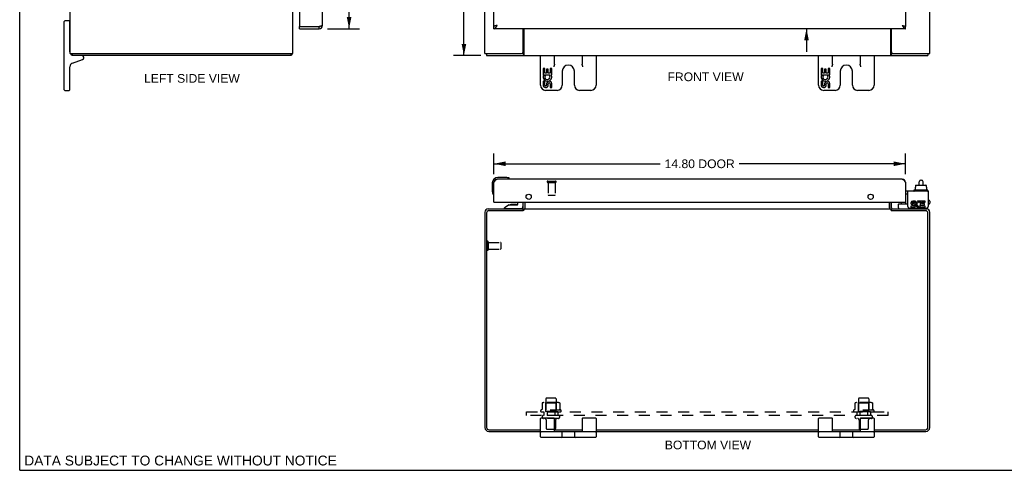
# Model space of a CAD drawing. Header units: inches. Extents: x 0 to 70.8, y 0 to 45.8.
# Tile 1 of 5: x 0 to 35.4, y 0 to 16.2. Entities that reach past the tile are written whole.
import ezdxf

# ---------------------------------------------------------------- set-up
doc = ezdxf.new("R2010")
doc.units = ezdxf.units.IN
doc.header["$LTSCALE"] = 3.895833
doc.header["$MEASUREMENT"] = 0
doc.linetypes.add('HIDDEN', pattern=[0.2, 0.1, -0.1])
doc.layers.get('0').update_dxf_attribs({"linetype": 'CONTINUOUS'})
for name, color, linetype in [('02___PRT_ALL_AXES', 7, 'CONTINUOUS'), ('DEFAULT_2', 8, 'HIDDEN'), ('DIMENSIONS', 7, 'CONTINUOUS')]:
    doc.layers.add(name, color=color, linetype=linetype)
doc.styles.get("Standard").update_dxf_attribs({"font": 'arial.ttf'})
doc.dimstyles.new('DIMSTYLE_1', dxfattribs={"dimtxt": 0.3125, "dimasz": 0.416667, "dimexe": 0.09, "dimexo": 0.07, "dimgap": 0.0375, "dimtad": 0, "dimtih": 1, "dimtoh": 1, "dimzin": 4, "dimdsep": 46, "dimtxsty": 'Standard', "dimblk": '_FILLED', "dimblk1": '_FILLED', "dimblk2": '_FILLED', "dimcen": 0.09, "dimazin": 1, "dimtfac": 1, "dimtofl": 0, "dimtmove": 0, "dimatfit": 3, "dimldrblk": '_FILLED', "dimfxl": 1, "dimtolj": 1, "dimtzin": 4, "dimarcsym": 0})

# ---------------------------------------------------------------- blocks, each defined once
blk = doc.blocks.new('_FILLED')
at = {"color": 0, "linetype": 'ByBlock'}
blk.add_solid([(0, 0), (-1, 0.2), (-1, -0.2)], dxfattribs=at)
blk = doc.blocks.new('*D3')
at = {"layer": 'DIMENSIONS', "color": 2, "linetype": 'Continuous'}
for p, q in [((17.059, 10.645), (17.059, 11.397)), ((31.859, 10.645), (31.859, 11.397)), ((17.059, 11.022), (23.043, 11.022)), ((31.859, 11.022), (25.876, 11.022))]:
    blk.add_line(p, q, dxfattribs=at)
at = {"layer": 'DIMENSIONS', "color": 2, "linetype": 'Continuous', "xscale": 0.4166666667, "yscale": 0.4166666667, "zscale": 0.4166666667, "rotation": 180}
blk.add_blockref('_FILLED', (17.059, 11.022), dxfattribs=at)
at = {"layer": 'DIMENSIONS', "color": 2, "linetype": 'Continuous', "xscale": 0.4166666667, "yscale": 0.4166666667, "zscale": 0.4166666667}
blk.add_blockref('_FILLED', (31.859, 11.022), dxfattribs=at)
at = {"layer": 'DIMENSIONS', "color": 2, "linetype": 'Continuous', "insert": (24.459, 11.178), "char_height": 0.3125, "width": 2.52091, "attachment_point": 2, "line_spacing_factor": 0.9}
blk.add_mtext('14.80 DOOR', dxfattribs=at)
blk = doc.blocks.new('*D5')
at = {"layer": 'DIMENSIONS', "color": 2, "linetype": 'Continuous'}
for p, q in [((11.067, 29.942), (12.224, 29.942)), ((11.849, 29.942), (11.849, 23.363)), ((11.849, 15.879), (11.849, 22.269)), ((11.067, 15.879), (12.224, 15.879))]:
    blk.add_line(p, q, dxfattribs=at)
at = {"layer": 'DIMENSIONS', "color": 2, "linetype": 'Continuous', "xscale": 0.4166666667, "yscale": 0.4166666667, "zscale": 0.4166666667}
for p, rotation in [((11.849, 29.942), 90), ((11.849, 15.879), 270)]:
    blk.add_blockref('_FILLED', p, dxfattribs=dict(at, rotation=rotation))
at = {"layer": 'DIMENSIONS', "color": 2, "linetype": 'Continuous', "insert": (11.849, 23.206), "char_height": 0.3125, "width": 1.30809, "attachment_point": 2, "line_spacing_factor": 0.9}
blk.add_mtext('14.06\\PDOOR', dxfattribs=at)
blk = doc.blocks.new('*D6')
at = {"layer": 'DIMENSIONS', "color": 2, "linetype": 'Continuous'}
for p, q in [((16.586, 30.911), (15.604, 30.911)), ((15.979, 30.911), (15.979, 23.223)), ((15.979, 14.911), (15.979, 22.598)), ((16.586, 14.911), (15.604, 14.911))]:
    blk.add_line(p, q, dxfattribs=at)
at = {"layer": 'DIMENSIONS', "color": 2, "linetype": 'Continuous', "xscale": 0.4166666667, "yscale": 0.4166666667, "zscale": 0.4166666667}
for p, rotation in [((15.979, 30.911), 90), ((15.979, 14.911), 270)]:
    blk.add_blockref('_FILLED', p, dxfattribs=dict(at, rotation=rotation))
at = {"layer": 'DIMENSIONS', "color": 2, "linetype": 'Continuous', "insert": (15.979, 23.067), "char_height": 0.3125, "width": 1.09201, "attachment_point": 2, "line_spacing_factor": 0.9}
blk.add_mtext('16.00', dxfattribs=at)
blk = doc.blocks.new('*D11')
at = {"layer": 'DIMENSIONS', "color": 2, "linetype": 'Continuous'}
for p, q in [((28.301, 16.786), (28.301, 17.766)), ((28.301, 17.766), (28.666, 17.766)), ((28.301, 15.879), (28.301, 15.046))]:
    blk.add_line(p, q, dxfattribs=at)
at = {"layer": 'DIMENSIONS', "color": 2, "linetype": 'Continuous', "xscale": 0.4166666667, "yscale": 0.4166666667, "zscale": 0.4166666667}
for p, rotation in [((28.301, 16.786), 270), ((28.301, 15.879), 90)]:
    blk.add_blockref('_FILLED', p, dxfattribs=dict(at, rotation=rotation))
at = {"layer": 'DIMENSIONS', "color": 2, "linetype": 'Continuous', "insert": (28.822, 17.922), "char_height": 0.3125, "width": 0.60641, "attachment_point": 1, "line_spacing_factor": 0.9}
blk.add_mtext('.91', dxfattribs=at)

msp = doc.modelspace()

# ---------------------------------------------------------------- linework, layer by layer
at = {"color": 7, "linetype": 'Continuous'}
for p, q in [((0, 0), (0, 45.833)), ((1.604, 13.686), (1.604, 16.136)), ((1.779, 16.161), (1.629, 16.161)), ((1.804, 15.051), (1.804, 16.136)), ((1.804, 15.956), (1.819, 15.956)), ((10.067, 15.879), (10.067, 15.954)), ((10.775, 15.879), (10.775, 15.954)), ((17.059, 15.879), (17.059, 15.954)), ((31.859, 15.879), (31.859, 15.954)), ((1.804, 15.366), (1.819, 15.366)), ((1.882, 14.986), (1.882, 14.911)), ((9.756, 14.986), (9.756, 14.911)), ((9.781, 14.942), (9.756, 14.969)), ((16.797, 14.986), (16.797, 14.911)), ((18.111, 14.986), (18.111, 14.911)), ((18.734, 13.846), (18.734, 14.911)), ((19.234, 14.598), (19.234, 14.911)), ((20.234, 14.911), (20.234, 14.598)), ((20.734, 14.911), (20.734, 13.846)), ((28.734, 13.846), (28.734, 14.911)), ((29.234, 14.598), (29.234, 14.911)), ((30.234, 14.911), (30.234, 14.598)), ((30.734, 14.911), (30.734, 13.846)), ((31.358, 14.986), (31.358, 14.911)), ((32.671, 14.986), (32.671, 14.911)), ((1.896, 14.642), (2.264, 14.776)), ((2.304, 14.833), (2.304, 14.851)), ((1.804, 13.686), (1.804, 14.511)), ((19.515, 14.349), (19.515, 13.846)), ((19.953, 13.846), (19.953, 14.349)), ((29.515, 14.349), (29.515, 13.846)), ((29.953, 13.846), (29.953, 14.349)), ((1.629, 13.661), (1.779, 13.661)), ((19.33, 13.661), (18.919, 13.661)), ((20.549, 13.661), (20.138, 13.661)), ((29.33, 13.661), (28.919, 13.661)), ((30.549, 13.661), (30.138, 13.661)), ((16.999, 10.331), (16.999, 10.041)), ((17.489, 10.531), (17.199, 10.531)), ((17.527, 10.528), (17.489, 10.531)), ((17.624, 10.484), (17.624, 10.484)), ((32.357, 10.25), (32.357, 10.374)), ((32.417, 10.434), (32.437, 10.434)), ((32.497, 10.25), (32.497, 10.374)), ((16.999, 10.041), (17.002, 10.003)), ((31.941, 9.931), (31.859, 9.931)), ((32.159, 10.065), (32.159, 10.045)), ((32.656, 10.075), (32.169, 10.075)), ((32.211, 10.182), (32.226, 10.182)), ((32.211, 10.182), (32.211, 10.075)), ((32.226, 10.24), (32.226, 10.182)), ((32.237, 10.25), (32.593, 10.25)), ((32.604, 10.24), (32.604, 10.182)), ((32.604, 10.182), (32.62, 10.182)), ((32.62, 10.182), (32.62, 10.075)), ((32.666, 10.065), (32.666, 10.045)), ((17.044, 9.912), (17.045, 9.909)), ((17.045, 9.909), (17.046, 9.907)), ((17.917, 9.572), (17.917, 9.646)), ((18.102, 9.646), (18.102, 9.482)), ((18.184, 9.44), (18.184, 9.646)), ((31.284, 9.44), (31.284, 9.646)), ((31.615, 9.438), (31.615, 9.575)), ((31.625, 9.585), (31.941, 9.585)), ((31.703, 9.646), (31.703, 9.603)), ((31.778, 9.636), (31.778, 9.646)), ((31.778, 9.636), (31.859, 9.636)), ((31.859, 9.646), (31.859, 9.585)), ((32.704, 9.713), (32.678, 9.713)), ((32.704, 9.573), (32.678, 9.573)), ((32.734, 9.683), (32.734, 9.603)), ((17.609, 9.541), (17.433, 9.442)), ((17.433, 9.403), (17.433, 9.442)), ((18.023, 9.403), (17.433, 9.403)), ((17.609, 9.541), (17.886, 9.541)), ((17.639, 9.398), (17.638, 9.403)), ((17.698, 9.557), (17.697, 9.557)), ((17.838, 9.557), (17.698, 9.557)), ((17.838, 9.557), (17.839, 9.557)), ((17.897, 9.398), (17.898, 9.403)), ((18.109, 9.335), (18.109, 9.398)), ((18.126, 9.349), (18.109, 9.375)), ((31.342, 9.349), (31.359, 9.375)), ((31.359, 9.335), (31.359, 9.398)), ((32.678, 9.478), (32.678, 9.491)), ((18.734, 1.208), (18.734, 1.858)), ((18.759, 1.883), (19.209, 1.883)), ((19.234, 1.383), (19.234, 1.858)), ((20.234, 1.858), (20.234, 1.383)), ((20.259, 1.883), (20.709, 1.883)), ((20.734, 1.858), (20.734, 1.208)), ((28.734, 1.208), (28.734, 1.858)), ((28.759, 1.883), (29.209, 1.883)), ((29.234, 1.383), (29.234, 1.858)), ((30.234, 1.858), (30.234, 1.383)), ((30.259, 1.883), (30.709, 1.883)), ((30.734, 1.858), (30.734, 1.208)), ((20.709, 1.383), (18.759, 1.383)), ((20.709, 1.183), (18.759, 1.183)), ((19.439, 1.383), (19.439, 1.398)), ((19.515, 1.208), (19.515, 1.358)), ((19.953, 1.358), (19.953, 1.208)), ((20.029, 1.383), (20.029, 1.398)), ((30.709, 1.383), (28.759, 1.383)), ((30.709, 1.183), (28.759, 1.183)), ((29.439, 1.383), (29.439, 1.398)), ((29.515, 1.208), (29.515, 1.358)), ((29.953, 1.358), (29.953, 1.208)), ((30.029, 1.383), (30.029, 1.398)), ((0, 0), (70.833, 0))]:
    msp.add_line(p, q, dxfattribs=at)
at = {"color": 3, "linetype": 'Continuous'}
for p, q in [((1.819, 14.986), (1.819, 30.836)), ((9.819, 14.986), (9.819, 30.836)), ((16.734, 14.986), (16.734, 30.836)), ((31.859, 29.867), (31.859, 15.954)), ((32.734, 14.986), (32.734, 22.161)), ((10.892, 15.996), (10.892, 17.661)), ((17.059, 15.954), (17.059, 17.661)), ((10.067, 16.819), (10.067, 15.954)), ((10.067, 15.954), (10.775, 15.954)), ((10.793, 15.959), (10.775, 15.954)), ((10.798, 15.96), (10.793, 15.959)), ((10.803, 15.961), (10.798, 15.96)), ((10.808, 15.962), (10.803, 15.961)), ((10.813, 15.963), (10.808, 15.962)), ((10.817, 15.964), (10.813, 15.963)), ((10.822, 15.965), (10.817, 15.964)), ((10.827, 15.967), (10.822, 15.965)), ((10.831, 15.968), (10.827, 15.967)), ((10.836, 15.969), (10.831, 15.968)), ((17.12, 15.983), (17.116, 15.982)), ((17.125, 15.984), (17.12, 15.983)), ((17.129, 15.985), (17.125, 15.984)), ((17.134, 15.986), (17.129, 15.985)), ((17.139, 15.988), (17.134, 15.986)), ((17.144, 15.989), (17.139, 15.988)), ((17.151, 15.991), (17.144, 15.989)), ((17.161, 15.993), (17.151, 15.991)), ((17.176, 15.996), (17.161, 15.993)), ((17.163, 15.975), (17.166, 15.98)), ((17.166, 15.98), (17.17, 15.986)), ((17.17, 15.986), (17.176, 15.996)), ((31.742, 15.996), (31.745, 15.996)), ((31.742, 15.996), (31.748, 15.988)), ((31.745, 15.996), (31.755, 15.993)), ((31.748, 15.988), (31.753, 15.98)), ((31.753, 15.98), (31.756, 15.975)), ((31.755, 15.993), (31.763, 15.992)), ((31.756, 15.975), (31.76, 15.97)), ((31.763, 15.992), (31.768, 15.991)), ((31.768, 15.991), (31.773, 15.989)), ((31.773, 15.989), (31.778, 15.988)), ((31.778, 15.988), (31.782, 15.987)), ((31.782, 15.987), (31.787, 15.986)), ((31.787, 15.986), (31.792, 15.985)), ((31.792, 15.985), (31.796, 15.984)), ((10.067, 15.879), (10.775, 15.879)), ((31.859, 15.879), (17.059, 15.879)), ((18.109, 15.046), (18.109, 15.879)), ((18.136, 15.879), (18.136, 14.942)), ((31.332, 14.942), (31.332, 15.879)), ((31.359, 15.046), (31.359, 15.879)), ((1.819, 14.986), (9.819, 14.986)), ((9.756, 14.911), (1.882, 14.911)), ((16.734, 14.986), (18.049, 14.986)), ((16.797, 14.911), (32.671, 14.911)), ((31.419, 14.986), (32.734, 14.986)), ((17.059, 10.354), (17.065, 10.362)), ((17.059, 9.646), (17.059, 10.354)), ((17.065, 10.362), (17.068, 10.367)), ((17.068, 10.367), (17.071, 10.372)), ((31.742, 10.471), (17.176, 10.471)), ((31.842, 10.38), (31.846, 10.375)), ((31.846, 10.375), (31.849, 10.37)), ((31.849, 10.37), (31.853, 10.364)), ((31.859, 10.354), (31.859, 9.646)), ((32.678, 10.035), (31.859, 10.035)), ((31.941, 9.491), (31.941, 10.035)), ((32.678, 10.035), (32.678, 9.491)), ((17.059, 9.646), (31.859, 9.646)), ((18.109, 9.44), (18.109, 9.646)), ((18.186, 9.404), (18.186, 9.646)), ((31.282, 9.646), (31.282, 9.404)), ((31.359, 9.44), (31.359, 9.646)), ((16.734, 9.281), (16.734, 1.534)), ((16.797, 9.255), (16.797, 1.541)), ((16.851, 9.398), (18.109, 9.398)), ((18.111, 9.335), (16.877, 9.335)), ((18.113, 9.336), (18.111, 9.335)), ((18.115, 9.338), (18.113, 9.336)), ((18.117, 9.34), (18.115, 9.338)), ((18.119, 9.342), (18.117, 9.34)), ((18.124, 9.346), (18.119, 9.342)), ((18.126, 9.348), (18.124, 9.346)), ((18.136, 9.398), (18.136, 9.36)), ((18.136, 9.398), (31.332, 9.398)), ((31.297, 9.4), (31.298, 9.4)), ((31.332, 9.398), (31.332, 9.36)), ((31.35, 9.342), (31.352, 9.34)), ((31.352, 9.34), (31.354, 9.338)), ((31.354, 9.338), (31.356, 9.336)), ((31.356, 9.336), (31.358, 9.335)), ((32.591, 9.335), (31.358, 9.335)), ((31.359, 9.398), (32.617, 9.398)), ((32.001, 9.431), (32.618, 9.431)), ((32.671, 1.541), (32.671, 9.255)), ((32.734, 1.534), (32.734, 9.281)), ((16.877, 1.461), (18.734, 1.461)), ((19.234, 1.461), (20.234, 1.461)), ((20.734, 1.461), (28.734, 1.461)), ((29.234, 1.461), (30.234, 1.461)), ((30.734, 1.461), (32.591, 1.461)), ((16.87, 1.398), (18.734, 1.398)), ((19.234, 1.398), (20.234, 1.398)), ((20.734, 1.398), (28.734, 1.398)), ((29.234, 1.398), (30.234, 1.398)), ((30.734, 1.398), (32.598, 1.398))]:
    msp.add_line(p, q, dxfattribs=at)
for points in [[(10.892, 15.996), (10.892, 15.996), (10.892, 15.995), (10.892, 15.995), (10.891, 15.994), (10.891, 15.993), (10.891, 15.993), (10.891, 15.992), (10.89, 15.992), (10.89, 15.991), (10.889, 15.991), (10.889, 15.99), (10.888, 15.989), (10.887, 15.989), (10.887, 15.988), (10.886, 15.988), (10.885, 15.987), (10.884, 15.986), (10.883, 15.986), (10.882, 15.985), (10.881, 15.985), (10.88, 15.984), (10.879, 15.984), (10.878, 15.983), (10.876, 15.982), (10.875, 15.982), (10.874, 15.981), (10.872, 15.981), (10.871, 15.98), (10.869, 15.979), (10.868, 15.979), (10.866, 15.978), (10.865, 15.978), (10.863, 15.977), (10.861, 15.977), (10.859, 15.976), (10.858, 15.975), (10.856, 15.975), (10.854, 15.974), (10.852, 15.974), (10.85, 15.973), (10.848, 15.972), (10.846, 15.972), (10.844, 15.971), (10.842, 15.971), (10.84, 15.97), (10.838, 15.97), (10.836, 15.969)], [(17.116, 15.982), (17.114, 15.981), (17.111, 15.981), (17.109, 15.98), (17.107, 15.979), (17.105, 15.979), (17.103, 15.978), (17.101, 15.978), (17.099, 15.977), (17.097, 15.977), (17.096, 15.976), (17.094, 15.975), (17.092, 15.975), (17.09, 15.974), (17.088, 15.974), (17.087, 15.973), (17.085, 15.972), (17.084, 15.972), (17.082, 15.971), (17.081, 15.971), (17.079, 15.97), (17.078, 15.97), (17.076, 15.969), (17.075, 15.968), (17.074, 15.968), (17.073, 15.967), (17.072, 15.967), (17.07, 15.966), (17.069, 15.965), (17.068, 15.965), (17.067, 15.964), (17.066, 15.964), (17.066, 15.963), (17.065, 15.963), (17.064, 15.962), (17.063, 15.961), (17.063, 15.961), (17.062, 15.96), (17.062, 15.96), (17.061, 15.959), (17.061, 15.958), (17.06, 15.958), (17.06, 15.957), (17.06, 15.957), (17.06, 15.956), (17.06, 15.956), (17.059, 15.955), (17.059, 15.954)], [(17.059, 15.879), (17.061, 15.879), (17.063, 15.879), (17.065, 15.88), (17.066, 15.88), (17.068, 15.88), (17.07, 15.88), (17.071, 15.881), (17.073, 15.881), (17.075, 15.882), (17.077, 15.882), (17.078, 15.883), (17.08, 15.884), (17.082, 15.885), (17.084, 15.885), (17.085, 15.886), (17.087, 15.887), (17.089, 15.888), (17.09, 15.889), (17.092, 15.89), (17.094, 15.892), (17.096, 15.893), (17.097, 15.894), (17.099, 15.895), (17.101, 15.897), (17.102, 15.898), (17.104, 15.9), (17.106, 15.901), (17.108, 15.903), (17.109, 15.905), (17.111, 15.906), (17.113, 15.908), (17.115, 15.91), (17.116, 15.912), (17.118, 15.914), (17.12, 15.916), (17.121, 15.918), (17.123, 15.92), (17.125, 15.922), (17.127, 15.924), (17.128, 15.926), (17.13, 15.928), (17.132, 15.93), (17.133, 15.932), (17.135, 15.935), (17.137, 15.937), (17.139, 15.939), (17.14, 15.942), (17.142, 15.944), (17.144, 15.947), (17.145, 15.949), (17.147, 15.952), (17.149, 15.954), (17.151, 15.957), (17.152, 15.959), (17.154, 15.962), (17.156, 15.964), (17.158, 15.967), (17.159, 15.97), (17.163, 15.975)], [(31.76, 15.97), (31.761, 15.967), (31.763, 15.964), (31.765, 15.962), (31.767, 15.959), (31.768, 15.957), (31.77, 15.954), (31.772, 15.952), (31.773, 15.949), (31.775, 15.947), (31.777, 15.944), (31.779, 15.942), (31.78, 15.939), (31.782, 15.937), (31.784, 15.935), (31.785, 15.932), (31.787, 15.93), (31.789, 15.928), (31.791, 15.926), (31.792, 15.924), (31.794, 15.922), (31.796, 15.92), (31.798, 15.918), (31.799, 15.916), (31.801, 15.914), (31.803, 15.912), (31.804, 15.91), (31.806, 15.908), (31.808, 15.906), (31.81, 15.905), (31.811, 15.903), (31.813, 15.901), (31.815, 15.9), (31.816, 15.898), (31.818, 15.897), (31.82, 15.895), (31.822, 15.894), (31.823, 15.893), (31.825, 15.892), (31.827, 15.89), (31.828, 15.889), (31.83, 15.888), (31.832, 15.887), (31.834, 15.886), (31.835, 15.885), (31.837, 15.885), (31.839, 15.884), (31.841, 15.883), (31.842, 15.882), (31.844, 15.882), (31.846, 15.881), (31.847, 15.881), (31.849, 15.88), (31.851, 15.88), (31.853, 15.88), (31.854, 15.88), (31.856, 15.879), (31.858, 15.879), (31.859, 15.879)], [(31.796, 15.984), (31.801, 15.982), (31.803, 15.982), (31.805, 15.981), (31.807, 15.981), (31.81, 15.98), (31.812, 15.979), (31.814, 15.979), (31.816, 15.978), (31.818, 15.978), (31.82, 15.977), (31.821, 15.977), (31.823, 15.976), (31.825, 15.975), (31.827, 15.975), (31.829, 15.974), (31.83, 15.974), (31.832, 15.973), (31.834, 15.972), (31.835, 15.972), (31.837, 15.971), (31.838, 15.971), (31.84, 15.97), (31.841, 15.97), (31.842, 15.969), (31.844, 15.968), (31.845, 15.968), (31.846, 15.967), (31.847, 15.967), (31.848, 15.966), (31.85, 15.965), (31.851, 15.965), (31.851, 15.964), (31.852, 15.964), (31.853, 15.963), (31.854, 15.963), (31.855, 15.962), (31.855, 15.961), (31.856, 15.961), (31.857, 15.96), (31.857, 15.96), (31.858, 15.959), (31.858, 15.958), (31.858, 15.958), (31.859, 15.957), (31.859, 15.957), (31.859, 15.956), (31.859, 15.956), (31.859, 15.955), (31.859, 15.954)], [(9.772, 14.928), (9.77, 14.924), (9.769, 14.922), (9.768, 14.921), (9.767, 14.919), (9.766, 14.918), (9.765, 14.916), (9.764, 14.915), (9.762, 14.914), (9.761, 14.913), (9.76, 14.912), (9.759, 14.911), (9.758, 14.911), (9.757, 14.911), (9.757, 14.911), (9.756, 14.911)], [(9.781, 14.942), (9.78, 14.94), (9.779, 14.939), (9.777, 14.937), (9.776, 14.936), (9.775, 14.934), (9.774, 14.932), (9.773, 14.93), (9.772, 14.928)], [(18.129, 14.93), (18.127, 14.926), (18.126, 14.924), (18.125, 14.922), (18.124, 14.921), (18.123, 14.919), (18.121, 14.918), (18.12, 14.916), (18.119, 14.915), (18.118, 14.914), (18.117, 14.913), (18.116, 14.912), (18.115, 14.911), (18.114, 14.911), (18.113, 14.911), (18.112, 14.911), (18.111, 14.911)], [(18.136, 14.942), (18.135, 14.94), (18.134, 14.939), (18.133, 14.937), (18.132, 14.936), (18.131, 14.934), (18.13, 14.932), (18.129, 14.93)], [(31.332, 14.942), (31.334, 14.94), (31.335, 14.939), (31.336, 14.937), (31.337, 14.936), (31.338, 14.934), (31.339, 14.932), (31.34, 14.93), (31.342, 14.926)], [(31.342, 14.926), (31.343, 14.924), (31.344, 14.922), (31.345, 14.921), (31.346, 14.919), (31.347, 14.918), (31.349, 14.916), (31.35, 14.915), (31.351, 14.914), (31.352, 14.913), (31.353, 14.912), (31.354, 14.911), (31.355, 14.911), (31.356, 14.911), (31.357, 14.911), (31.358, 14.911)], [(17.071, 10.372), (17.075, 10.378), (17.077, 10.38), (17.078, 10.383), (17.08, 10.386), (17.082, 10.388), (17.084, 10.391), (17.085, 10.393), (17.087, 10.396), (17.089, 10.398), (17.09, 10.401), (17.092, 10.403), (17.094, 10.406), (17.096, 10.408), (17.097, 10.41), (17.099, 10.413), (17.101, 10.415), (17.102, 10.417), (17.104, 10.42), (17.106, 10.422), (17.108, 10.424), (17.109, 10.426), (17.111, 10.428), (17.113, 10.43), (17.115, 10.432), (17.116, 10.434), (17.118, 10.436), (17.12, 10.438), (17.121, 10.44), (17.123, 10.442), (17.125, 10.444), (17.127, 10.445), (17.128, 10.447), (17.13, 10.449), (17.132, 10.45), (17.133, 10.452), (17.135, 10.453), (17.137, 10.454), (17.139, 10.456), (17.14, 10.457), (17.142, 10.458), (17.144, 10.459), (17.145, 10.461), (17.147, 10.462), (17.149, 10.463), (17.151, 10.464), (17.152, 10.464), (17.154, 10.465), (17.156, 10.466), (17.158, 10.467), (17.159, 10.467), (17.161, 10.468), (17.163, 10.469), (17.164, 10.469), (17.166, 10.469), (17.168, 10.47), (17.17, 10.47), (17.171, 10.47), (17.173, 10.47), (17.175, 10.471), (17.176, 10.471)], [(31.742, 10.471), (31.744, 10.471), (31.746, 10.47), (31.748, 10.47), (31.749, 10.47), (31.751, 10.47), (31.753, 10.469), (31.754, 10.469), (31.756, 10.469), (31.758, 10.468), (31.76, 10.467), (31.761, 10.467), (31.763, 10.466), (31.765, 10.465), (31.767, 10.464), (31.768, 10.464), (31.77, 10.463), (31.772, 10.462), (31.773, 10.461), (31.775, 10.459), (31.777, 10.458), (31.779, 10.457), (31.78, 10.456), (31.782, 10.454), (31.784, 10.453), (31.785, 10.452), (31.787, 10.45), (31.789, 10.449), (31.791, 10.447), (31.792, 10.445), (31.794, 10.444), (31.796, 10.442), (31.798, 10.44), (31.799, 10.438), (31.801, 10.436), (31.803, 10.434), (31.804, 10.432), (31.806, 10.43), (31.808, 10.428), (31.81, 10.426), (31.811, 10.424), (31.813, 10.422), (31.815, 10.42), (31.816, 10.417), (31.818, 10.415), (31.82, 10.413), (31.822, 10.41), (31.823, 10.408), (31.825, 10.406), (31.827, 10.403), (31.828, 10.401), (31.83, 10.398), (31.832, 10.396), (31.834, 10.393), (31.835, 10.391), (31.837, 10.388), (31.839, 10.386), (31.841, 10.383), (31.842, 10.38)], [(31.853, 10.364), (31.858, 10.356), (31.859, 10.354)], [(18.09, 9.404), (18.091, 9.405), (18.091, 9.405), (18.092, 9.405), (18.093, 9.405), (18.094, 9.405), (18.095, 9.404), (18.096, 9.404), (18.097, 9.403), (18.098, 9.402)], [(18.098, 9.402), (18.101, 9.401), (18.102, 9.4), (18.103, 9.399), (18.105, 9.399), (18.106, 9.398), (18.107, 9.398), (18.108, 9.398), (18.109, 9.398)], [(18.136, 9.36), (18.135, 9.358), (18.134, 9.357), (18.133, 9.356), (18.132, 9.355), (18.131, 9.354), (18.13, 9.353), (18.129, 9.352), (18.128, 9.351), (18.127, 9.349), (18.126, 9.348)], [(18.17, 9.4), (18.169, 9.399), (18.168, 9.399), (18.167, 9.398), (18.166, 9.398), (18.165, 9.398), (18.163, 9.398)], [(18.174, 9.402), (18.172, 9.4), (18.17, 9.4)], [(18.179, 9.404), (18.178, 9.404), (18.177, 9.403), (18.175, 9.402), (18.174, 9.402)], [(18.186, 9.404), (18.186, 9.405), (18.185, 9.405), (18.184, 9.405), (18.183, 9.405), (18.181, 9.405), (18.18, 9.404), (18.179, 9.404)], [(31.282, 9.404), (31.283, 9.405), (31.284, 9.405), (31.285, 9.405), (31.286, 9.405), (31.287, 9.405), (31.289, 9.404), (31.29, 9.404)], [(31.29, 9.404), (31.291, 9.404), (31.292, 9.403), (31.294, 9.402), (31.295, 9.402), (31.297, 9.4)], [(31.298, 9.4), (31.3, 9.399), (31.301, 9.399), (31.302, 9.398), (31.303, 9.398), (31.304, 9.398), (31.305, 9.398)], [(31.332, 9.36), (31.334, 9.358), (31.335, 9.357), (31.336, 9.356), (31.337, 9.355), (31.338, 9.354), (31.339, 9.353), (31.34, 9.352), (31.341, 9.351), (31.342, 9.349), (31.343, 9.348), (31.344, 9.347), (31.35, 9.342)], [(31.368, 9.401), (31.367, 9.4), (31.365, 9.399), (31.364, 9.399), (31.363, 9.398), (31.362, 9.398), (31.36, 9.398), (31.359, 9.398)], [(31.379, 9.404), (31.378, 9.405), (31.378, 9.405), (31.377, 9.405), (31.376, 9.405), (31.375, 9.405), (31.374, 9.404), (31.373, 9.404), (31.372, 9.403), (31.371, 9.402), (31.368, 9.401)]]:
    msp.add_lwpolyline(points, dxfattribs=at)
at = {"color": 7, "linetype": 'Continuous'}
for points in [[(18.12, 14.99), (18.119, 14.99), (18.118, 14.989), (18.117, 14.988), (18.116, 14.987), (18.115, 14.987), (18.114, 14.986), (18.113, 14.986), (18.112, 14.986), (18.111, 14.986)], [(18.136, 14.997), (18.136, 14.997), (18.135, 14.997), (18.134, 14.997), (18.133, 14.997), (18.132, 14.997), (18.131, 14.997), (18.129, 14.997), (18.128, 14.996), (18.127, 14.996), (18.126, 14.995), (18.125, 14.994), (18.124, 14.993), (18.123, 14.992), (18.12, 14.99)], [(31.332, 14.997), (31.333, 14.997), (31.334, 14.997), (31.335, 14.997), (31.336, 14.997), (31.337, 14.997), (31.338, 14.997), (31.34, 14.997), (31.341, 14.996), (31.342, 14.996), (31.343, 14.995), (31.344, 14.994), (31.345, 14.993), (31.346, 14.992)], [(31.346, 14.992), (31.348, 14.99), (31.349, 14.99), (31.35, 14.989), (31.352, 14.988), (31.353, 14.987), (31.354, 14.987), (31.355, 14.986), (31.356, 14.986), (31.357, 14.986), (31.358, 14.986)], [(19.234, 14.598), (19.234, 14.59), (19.233, 14.583), (19.232, 14.574), (19.23, 14.566), (19.227, 14.557), (19.224, 14.548), (19.221, 14.539), (19.217, 14.53), (19.214, 14.521), (19.209, 14.511)], [(20.259, 14.511), (20.255, 14.521), (20.251, 14.53), (20.248, 14.539), (20.244, 14.548), (20.242, 14.557), (20.239, 14.566), (20.237, 14.574), (20.236, 14.583), (20.235, 14.59), (20.234, 14.598)], [(29.234, 14.598), (29.234, 14.59), (29.233, 14.583), (29.232, 14.574), (29.23, 14.566), (29.227, 14.557), (29.224, 14.548), (29.221, 14.539), (29.217, 14.53), (29.214, 14.521), (29.209, 14.511)], [(30.259, 14.511), (30.255, 14.521), (30.251, 14.53), (30.248, 14.539), (30.244, 14.548), (30.242, 14.557), (30.239, 14.566), (30.237, 14.574), (30.236, 14.583), (30.235, 14.59), (30.234, 14.598)], [(17.624, 10.484), (17.623, 10.484), (17.621, 10.485), (17.618, 10.486)], [(17.046, 9.907), (17.046, 9.906), (17.046, 9.906)]]:
    msp.add_lwpolyline(points, dxfattribs=at)
at = {"color": 3, "linetype": 'Continuous'}
for centre in [(18.309, 9.834), (30.609, 9.834)]:
    msp.add_circle(centre, 0.094, dxfattribs=at)
at = {"color": 7, "linetype": 'Continuous'}
for centre, radius, start, end in [((1.629, 16.136), 0.025, 90, 180), ((1.779, 16.136), 0.025, 0, 90), ((10.775, 15.996), 0.042, 270, 295.8324), ((1.944, 15.051), 0.14, 180, 206.6756), ((1.944, 15.051), 0.14, 207.7056, 243.698), ((2.244, 14.851), 0.06, 0, 90), ((18.759, 14.886), 0.025, 90, 180), ((19.209, 14.886), 0.025, 0, 90), ((20.259, 14.886), 0.025, 90, 180), ((20.709, 14.886), 0.025, 0, 90), ((28.759, 14.886), 0.025, 90, 180), ((29.209, 14.886), 0.025, 0, 90), ((30.259, 14.886), 0.025, 90, 180), ((30.709, 14.886), 0.025, 0, 90), ((1.944, 14.511), 0.14, 110, 180), ((2.244, 14.833), 0.06, 290, 0), ((19.734, 14.349), 0.219, 0, 180), ((29.734, 14.349), 0.219, 0, 180), ((18.919, 13.846), 0.185, 180, 270), ((19.33, 13.846), 0.185, 270, 360), ((20.138, 13.846), 0.185, 180, 270), ((20.549, 13.846), 0.185, 270, 360), ((28.919, 13.846), 0.185, 180, 270), ((29.33, 13.846), 0.185, 270, 360), ((30.138, 13.846), 0.185, 180, 270), ((30.549, 13.846), 0.185, 270, 360), ((1.629, 13.686), 0.025, 180, 270), ((1.779, 13.686), 0.025, 270, 360), ((17.199, 10.331), 0.2, 90, 180), ((17.489, 10.281), 0.25, 59.1101, 90), ((17.609, 10.486), 0.015, 270, 353.6204), ((17.609, 10.482), 0.015, 6.3796, 59.1101), ((32.417, 10.374), 0.06, 90, 180), ((32.437, 10.374), 0.06, 0, 90), ((17.249, 10.041), 0.25, 180, 210.8899), ((17.044, 9.921), 0.015, 276.3796, 360), ((32.169, 10.065), 0.01, 90, 180), ((32.169, 10.045), 0.01, 180, 270), ((32.656, 10.065), 0.01, 0, 90), ((32.656, 10.045), 0.01, 270, 360), ((32.662, 9.917), 0.0162, 343.791, 16.209), ((17.048, 9.921), 0.015, 210.8899, 263.6204), ((17.886, 9.572), 0.031, 270, 360), ((31.625, 9.575), 0.01, 90, 180), ((31.733, 9.603), 0.03, 180, 216.9339), ((32.704, 9.683), 0.03, 0, 90), ((32.704, 9.603), 0.03, 270, 360), ((17.698, 9.467), 0.09, 90.672, 124.6434), ((17.838, 9.467), 0.09, 55.8656, 89.328), ((18.023, 9.482), 0.079, 270, 360), ((18.067, 9.44), 0.117, 342.3053, 360), ((31.401, 9.44), 0.117, 180, 197.6947), ((31.655, 9.438), 0.04, 180, 270), ((32.598, 9.478), 0.08, 270, 360), ((18.759, 1.858), 0.025, 90, 180), ((19.209, 1.858), 0.025, 0, 90), ((20.259, 1.858), 0.025, 90, 180), ((20.709, 1.858), 0.025, 0, 90), ((28.759, 1.858), 0.025, 90, 180), ((29.209, 1.858), 0.025, 0, 90), ((30.259, 1.858), 0.025, 90, 180), ((30.709, 1.858), 0.025, 0, 90), ((18.759, 1.358), 0.025, 90, 180), ((18.759, 1.208), 0.025, 180, 270), ((19.49, 1.358), 0.025, 0, 90), ((19.49, 1.208), 0.025, 270, 360), ((19.978, 1.358), 0.025, 90, 180), ((19.978, 1.208), 0.025, 180, 270), ((20.709, 1.358), 0.025, 0, 90), ((20.709, 1.208), 0.025, 270, 360), ((28.759, 1.358), 0.025, 90, 180), ((28.759, 1.208), 0.025, 180, 270), ((29.49, 1.358), 0.025, 0, 90), ((29.49, 1.208), 0.025, 270, 360), ((29.978, 1.358), 0.025, 90, 180), ((29.978, 1.208), 0.025, 180, 270), ((30.709, 1.358), 0.025, 0, 90), ((30.709, 1.208), 0.025, 270, 360)]:
    msp.add_arc(centre, radius, start, end, dxfattribs=at)
at = {"color": 3, "linetype": 'Continuous'}
for centre, radius, start, end in [((10.775, 15.996), 0.117, 270, 360), ((9.702, 15.028), 0.117, 312.5569, 338.9598), ((18.049, 15.046), 0.06, 270, 360), ((31.419, 15.046), 0.06, 180, 270), ((17.176, 10.354), 0.117, 90, 180), ((31.742, 10.354), 0.117, 0, 90), ((16.851, 9.281), 0.117, 90, 180), ((16.877, 9.255), 0.08, 90, 180), ((18.067, 9.44), 0.042, 270, 360), ((31.401, 9.44), 0.042, 180, 270), ((32.001, 9.491), 0.06, 180, 270), ((32.591, 9.255), 0.08, 0, 90), ((32.617, 9.281), 0.117, 0, 90), ((32.618, 9.491), 0.06, 270, 360), ((16.87, 1.534), 0.136, 180, 270), ((16.877, 1.541), 0.08, 180, 270), ((32.591, 1.541), 0.08, 270, 360), ((32.598, 1.534), 0.136, 270, 360)]:
    msp.add_arc(centre, radius, start, end, dxfattribs=at)
at = {"color": 7, "linetype": 'Continuous'}
for centre, major_axis, ratio, start_param, end_param in [((32.237, 10.24), (0.0111, 0), 0.898834, 1.570796, 3.141593), ((32.593, 10.24), (0.0113, 0), 0.88616, 0, 1.570796)]:
    msp.add_ellipse(centre, major_axis=major_axis, ratio=ratio, start_param=start_param, end_param=end_param, dxfattribs=at)
at = {"layer": '02___PRT_ALL_AXES', "color": 7, "linetype": 'Continuous'}
for p, q in [((18.888, 14.451), (18.826, 14.451)), ((18.826, 14.451), (18.826, 14.221)), ((18.826, 14.221), (19.087, 14.221)), ((18.896, 14.185), (18.839, 14.209)), ((18.888, 14.283), (18.888, 14.451)), ((18.951, 14.283), (18.888, 14.283)), ((19.012, 14.419), (18.951, 14.419)), ((18.951, 14.419), (18.951, 14.283)), ((19.012, 14.283), (19.012, 14.419)), ((19.077, 14.283), (19.012, 14.283)), ((19.087, 14.221), (19.06, 14.201)), ((19.14, 14.451), (19.077, 14.451)), ((19.077, 14.451), (19.077, 14.283)), ((19.122, 14.221), (19.14, 14.221)), ((19.14, 14.221), (19.14, 14.451)), ((28.888, 14.451), (28.826, 14.451)), ((28.826, 14.451), (28.826, 14.221)), ((28.826, 14.221), (29.087, 14.221)), ((28.896, 14.185), (28.839, 14.209)), ((28.888, 14.283), (28.888, 14.451)), ((28.951, 14.283), (28.888, 14.283)), ((29.012, 14.419), (28.951, 14.419)), ((28.951, 14.419), (28.951, 14.283)), ((29.012, 14.283), (29.012, 14.419)), ((29.077, 14.283), (29.012, 14.283)), ((29.087, 14.221), (29.06, 14.201)), ((29.14, 14.451), (29.077, 14.451)), ((29.077, 14.451), (29.077, 14.283)), ((29.122, 14.221), (29.14, 14.221)), ((29.14, 14.221), (29.14, 14.451)), ((18.888, 13.99), (18.826, 13.99)), ((18.826, 13.99), (18.826, 13.854)), ((18.888, 13.854), (18.888, 13.99)), ((18.951, 13.896), (18.951, 13.854)), ((19.012, 13.833), (19.012, 13.902)), ((19.077, 13.896), (19.077, 13.759)), ((19.14, 13.759), (19.14, 13.896)), ((28.888, 13.99), (28.826, 13.99)), ((28.826, 13.99), (28.826, 13.854)), ((28.888, 13.854), (28.888, 13.99)), ((28.951, 13.896), (28.951, 13.854)), ((29.012, 13.833), (29.012, 13.902)), ((29.077, 13.896), (29.077, 13.759)), ((29.14, 13.759), (29.14, 13.896)), ((19.077, 13.759), (19.14, 13.759)), ((29.077, 13.759), (29.14, 13.759)), ((18.759, 1.883), (19.209, 1.883)), ((20.259, 1.883), (20.709, 1.883)), ((28.759, 1.883), (29.209, 1.883)), ((30.259, 1.883), (30.709, 1.883)), ((18.734, 1.208), (18.734, 1.358)), ((19.953, 1.358), (19.953, 1.208)), ((28.734, 1.208), (28.734, 1.358)), ((29.953, 1.358), (29.953, 1.208))]:
    msp.add_line(p, q, dxfattribs=at)
at = {"layer": '02___PRT_ALL_AXES', "color": 8, "linetype": 'HIDDEN'}
for p, q in [((19.01, 10.353), (19.01, 9.906)), ((19.01, 10.353), (19.258, 10.353)), ((19.258, 10.353), (19.258, 9.906)), ((16.852, 8.197), (16.852, 7.949)), ((16.852, 8.197), (17.299, 8.197)), ((16.852, 7.949), (17.299, 7.949)), ((18.926, 2.568), (18.926, 1.973)), ((19.292, 2.568), (19.292, 1.973)), ((30.176, 2.568), (30.176, 1.973)), ((30.542, 2.568), (30.542, 1.973)), ((19.465, 2.168), (18.754, 2.168)), ((30.715, 2.168), (30.004, 2.168)), ((18.775, 2.098), (18.859, 2.098)), ((18.859, 2.098), (18.859, 1.973)), ((19.359, 2.098), (18.859, 2.098)), ((19.359, 1.973), (18.859, 1.973)), ((18.943, 1.804), (18.943, 1.503)), ((18.969, 2.098), (18.969, 1.973)), ((19.25, 2.098), (19.25, 1.973)), ((19.275, 1.804), (19.275, 1.503)), ((19.359, 2.098), (19.359, 1.973)), ((19.359, 2.098), (19.444, 2.098)), ((30.025, 2.098), (30.109, 2.098)), ((30.609, 2.098), (30.109, 2.098)), ((30.109, 2.098), (30.109, 1.973)), ((30.609, 1.973), (30.109, 1.973)), ((30.193, 1.804), (30.193, 1.503)), ((30.219, 2.098), (30.219, 1.973)), ((30.5, 2.098), (30.5, 1.973)), ((30.525, 1.804), (30.525, 1.503)), ((30.609, 2.098), (30.694, 2.098)), ((30.609, 2.098), (30.609, 1.973))]:
    msp.add_line(p, q, dxfattribs=at)
at = {"layer": '02___PRT_ALL_AXES', "color": 3, "linetype": 'Continuous'}
for p, q in [((32.226, 9.682), (32.126, 9.682)), ((32.126, 9.636), (32.226, 9.636)), ((32.157, 9.59), (32.126, 9.59)), ((32.226, 9.636), (32.226, 9.682)), ((32.37, 9.63), (32.388, 9.673)), ((32.566, 9.682), (32.396, 9.682)), ((32.396, 9.682), (32.396, 9.489)), ((32.443, 9.636), (32.566, 9.636)), ((32.443, 9.59), (32.443, 9.636)), ((32.543, 9.59), (32.443, 9.59)), ((32.543, 9.545), (32.543, 9.59)), ((32.566, 9.636), (32.566, 9.682)), ((32.157, 9.497), (32.056, 9.497)), ((32.056, 9.497), (32.056, 9.45)), ((32.056, 9.45), (32.157, 9.45)), ((32.11, 9.545), (32.161, 9.545)), ((32.396, 9.489), (32.382, 9.509)), ((32.396, 9.464), (32.396, 9.45)), ((32.396, 9.45), (32.566, 9.45)), ((32.443, 9.545), (32.543, 9.545)), ((32.443, 9.497), (32.443, 9.545)), ((32.566, 9.497), (32.443, 9.497)), ((32.566, 9.45), (32.566, 9.497))]:
    msp.add_line(p, q, dxfattribs=at)
at = {"layer": '02___PRT_ALL_AXES', "color": 7, "linetype": 'Continuous'}
for centre, radius, start, end in [((18.983, 14.147), 0.157, 156.5966, 341.8791), ((18.983, 14.147), 0.0943, 156.5966, 35.1122), ((18.983, 14.147), 0.157, 25.737, 27.8532), ((18.986, 14.147), 0.154, 341.4199, 26.1963), ((28.983, 14.147), 0.157, 156.5966, 341.8791), ((28.983, 14.147), 0.0943, 156.5966, 35.1122), ((28.983, 14.147), 0.157, 25.737, 27.8532), ((28.986, 14.147), 0.154, 341.4199, 26.1963), ((18.92, 13.854), 0.0943, 179.9911, 347.4338), ((18.92, 13.854), 0.0314, 180, 0.0485), ((19.046, 13.896), 0.0943, 0, 180), ((19.046, 13.891), 0.0362, 83.4285, 161.7628), ((19.046, 13.896), 0.0314, 0, 81.2295), ((28.92, 13.854), 0.0943, 179.9911, 347.4338), ((28.92, 13.854), 0.0314, 180, 0.0485), ((29.046, 13.896), 0.0943, 0, 180), ((29.046, 13.891), 0.0362, 83.4285, 161.7628), ((29.046, 13.896), 0.0314, 0, 81.2295)]:
    msp.add_arc(centre, radius, start, end, dxfattribs=at)
at = {"layer": '02___PRT_ALL_AXES', "color": 3, "linetype": 'Continuous'}
for centre, radius, start, end in [((32.126, 9.613), 0.0696, 89.9911, 257.4338), ((32.126, 9.613), 0.0232, 90, 270.0485), ((32.157, 9.52), 0.0696, 270, 90), ((32.342, 9.566), 0.116, 66.5966, 251.8791), ((32.342, 9.566), 0.0696, 66.5966, 305.1122), ((32.157, 9.52), 0.0232, 270, 351.2295), ((32.153, 9.52), 0.0267, 353.4285, 71.7628), ((32.342, 9.564), 0.114, 251.4199, 296.1963), ((32.342, 9.566), 0.116, 295.737, 297.8532)]:
    msp.add_arc(centre, radius, start, end, dxfattribs=at)
at = {"layer": '02___PRT_ALL_AXES', "color": 8, "linetype": 'HIDDEN'}
for centre, radius, start, end in [((18.775, 2.136), 0.0384, 124.4497, 270), ((19.109, 1.567), 0.698, 117.6814, 120.6631), ((19.109, 1.567), 0.698, 59.3369, 62.3186), ((19.444, 2.136), 0.0384, 270, 55.5503), ((30.025, 2.136), 0.0384, 124.4497, 270), ((30.359, 1.567), 0.698, 117.6814, 120.6631), ((30.359, 1.567), 0.698, 59.3369, 62.3186), ((30.694, 2.136), 0.0384, 270, 55.5503)]:
    msp.add_arc(centre, radius, start, end, dxfattribs=at)
at = {"layer": 'DEFAULT_2', "color": 8, "linetype": 'HIDDEN'}
for p, q in [((18.992, 10.396), (19.276, 10.396)), ((18.992, 10.353), (19.276, 10.353)), ((19.02, 9.896), (19.248, 9.896)), ((16.809, 8.215), (16.809, 7.931)), ((16.852, 8.215), (16.852, 7.931)), ((17.309, 8.187), (17.309, 7.959)), ((19.262, 2.598), (18.956, 2.598)), ((30.512, 2.598), (30.206, 2.598)), ((18.791, 2.412), (18.791, 2.194)), ((19.365, 2.434), (18.854, 2.434)), ((18.926, 2.414), (18.906, 2.434)), ((18.926, 2.118), (18.926, 2.414)), ((19.293, 2.414), (18.926, 2.414)), ((19.293, 2.414), (19.313, 2.434)), ((19.293, 2.118), (19.293, 2.414)), ((19.428, 2.412), (19.428, 2.194)), ((30.041, 2.412), (30.041, 2.194)), ((30.615, 2.434), (30.104, 2.434)), ((30.176, 2.414), (30.156, 2.434)), ((30.543, 2.414), (30.176, 2.414)), ((30.176, 2.118), (30.176, 2.414)), ((30.543, 2.414), (30.563, 2.434)), ((30.543, 2.118), (30.543, 2.414)), ((30.678, 2.412), (30.678, 2.194)), ((18.234, 1.973), (18.234, 2.098)), ((18.234, 2.098), (31.234, 2.098)), ((31.234, 1.973), (18.234, 1.973)), ((19.374, 1.867), (18.845, 1.867)), ((18.926, 2.118), (18.906, 2.098)), ((19.293, 2.118), (18.926, 2.118)), ((19.293, 2.118), (19.313, 2.098)), ((30.624, 1.867), (30.095, 1.867)), ((30.176, 2.118), (30.156, 2.098)), ((30.543, 2.118), (30.176, 2.118)), ((30.543, 2.118), (30.563, 2.098)), ((31.234, 1.973), (31.234, 2.098)), ((19.245, 1.473), (18.973, 1.473)), ((30.495, 1.473), (30.223, 1.473))]:
    msp.add_line(p, q, dxfattribs=at)
for points in [[(18.791, 2.194), (18.79, 2.193), (18.79, 2.192), (18.79, 2.191), (18.79, 2.19), (18.789, 2.189), (18.789, 2.189), (18.789, 2.188), (18.788, 2.188), (18.788, 2.187), (18.788, 2.187), (18.787, 2.187), (18.787, 2.186), (18.787, 2.186), (18.786, 2.186), (18.786, 2.186), (18.786, 2.186), (18.786, 2.185), (18.785, 2.185)], [(18.796, 2.421), (18.795, 2.421), (18.794, 2.42), (18.793, 2.418), (18.792, 2.417), (18.791, 2.415), (18.791, 2.414), (18.791, 2.412)], [(19.422, 2.421), (19.424, 2.421), (19.425, 2.42), (19.426, 2.418), (19.427, 2.417), (19.428, 2.415), (19.428, 2.414), (19.428, 2.412)], [(19.434, 2.185), (19.433, 2.185), (19.433, 2.186), (19.433, 2.186), (19.433, 2.186), (19.432, 2.186), (19.432, 2.186), (19.432, 2.187), (19.431, 2.187), (19.431, 2.187), (19.431, 2.188), (19.43, 2.188), (19.43, 2.189), (19.43, 2.189), (19.429, 2.19), (19.429, 2.191), (19.429, 2.192), (19.428, 2.193), (19.428, 2.194)], [(30.041, 2.194), (30.04, 2.193), (30.04, 2.192), (30.04, 2.191), (30.04, 2.19), (30.039, 2.189), (30.039, 2.189), (30.039, 2.188), (30.038, 2.188), (30.038, 2.187), (30.038, 2.187), (30.037, 2.187), (30.037, 2.186), (30.037, 2.186), (30.036, 2.186), (30.036, 2.186), (30.036, 2.186), (30.036, 2.185), (30.035, 2.185)], [(30.046, 2.421), (30.045, 2.421), (30.044, 2.42), (30.043, 2.418), (30.042, 2.417), (30.041, 2.415), (30.041, 2.414), (30.041, 2.412)], [(30.672, 2.421), (30.674, 2.421), (30.675, 2.42), (30.676, 2.418), (30.677, 2.417), (30.678, 2.415), (30.678, 2.414), (30.678, 2.412)], [(30.684, 2.185), (30.683, 2.185), (30.683, 2.186), (30.683, 2.186), (30.683, 2.186), (30.682, 2.186), (30.682, 2.186), (30.682, 2.187), (30.681, 2.187), (30.681, 2.187), (30.681, 2.188), (30.68, 2.188), (30.68, 2.189), (30.68, 2.189), (30.679, 2.19), (30.679, 2.191), (30.679, 2.192), (30.678, 2.193), (30.678, 2.194)]]:
    msp.add_lwpolyline(points, dxfattribs=at)
for centre, radius, start, end in [((18.992, 10.374), 0.0215, 90, 270), ((19.276, 10.374), 0.0215, 270, 90), ((19.02, 9.906), 0.01, 180, 270), ((19.248, 9.906), 0.01, 270, 360), ((16.831, 8.215), 0.0215, 0, 180), ((17.299, 8.187), 0.01, 0, 90), ((16.831, 7.931), 0.0215, 180, 360), ((17.299, 7.959), 0.01, 270, 360), ((18.956, 2.568), 0.03, 90, 180), ((19.262, 2.568), 0.03, 0, 90), ((30.206, 2.568), 0.03, 90, 180), ((30.512, 2.568), 0.03, 0, 90), ((18.854, 2.292), 0.141, 90, 113.95), ((19.365, 2.292), 0.141, 66.05, 90), ((30.104, 2.292), 0.141, 90, 113.95), ((30.615, 2.292), 0.141, 66.05, 90), ((18.845, 1.92), 0.053, 90, 270), ((18.881, 1.804), 0.0625, 0, 90), ((19.338, 1.804), 0.0625, 90, 180), ((19.374, 1.92), 0.053, 270, 90), ((30.095, 1.92), 0.053, 90, 270), ((30.131, 1.804), 0.0625, 0, 90), ((30.588, 1.804), 0.0625, 90, 180), ((30.624, 1.92), 0.053, 270, 90), ((18.973, 1.503), 0.03, 180, 270), ((19.245, 1.503), 0.03, 270, 360), ((30.223, 1.503), 0.03, 180, 270), ((30.495, 1.503), 0.03, 270, 360)]:
    msp.add_arc(centre, radius, start, end, dxfattribs=at)

# ---------------------------------------------------------------- texts
at = {"layer": 'DIMENSIONS', "color": 2, "linetype": 'Continuous', "attachment_point": 2, "line_spacing_factor": 0.9}
for s, insert, char_height, width in [('LEFT SIDE VIEW', (6.196, 14.248), 0.3125, 3.43634), ('FRONT VIEW', (24.672, 14.305), 0.3125, 2.73467), ('BOTTOM VIEW', (24.757, 1.067), 0.3125, 3.09712), ('DATA SUBJECT TO CHANGE WITHOUT NOTICE', (5.785, 0.528), 0.35417, 11.22011)]:
    msp.add_mtext(s, dxfattribs=dict(at, insert=insert, char_height=char_height, width=width))

# ---------------------------------------------------------------- dimensions: what is measured, and where the dimension line sits
at = {"layer": 'DIMENSIONS', "color": 2, "linetype": 'Continuous'}
for base, p1, p2, picture, middle in [((15.979, 14.911), (16.656, 30.911), (16.656, 14.911), '*D6', (15.992, 22.909)), ((28.301, 15.879), (30.859, 16.786), (31.859, 15.879), '*D11', (29.104, 17.764))]:
    dim = msp.add_linear_dim(base=base, p1=p1, p2=p2, angle=270, dimstyle='DIMSTYLE_1', dxfattribs=at)
    dim.commit()
    dim.dimension.update_dxf_attribs({"geometry": picture, "text_midpoint": middle, "dimtype": 160})
dim = msp.add_linear_dim(base=(11.849, 15.879), p1=(10.997, 29.942), p2=(10.997, 15.879), angle=270, text='<>\\PDOOR', dimstyle='DIMSTYLE_1', dxfattribs=at)
dim.commit()
dim.dimension.update_dxf_attribs({"geometry": '*D5', "text_midpoint": (11.849, 22.816), "dimtype": 160})
dim = msp.add_linear_dim(base=(31.859, 11.022), p1=(17.059, 10.575), p2=(31.859, 10.575), text='<> DOOR', dimstyle='DIMSTYLE_1', dxfattribs=at)
dim.commit()
dim.dimension.update_dxf_attribs({"geometry": '*D3', "text_midpoint": (24.459, 11.022), "dimtype": 160})

doc.saveas('drawing.dxf')
